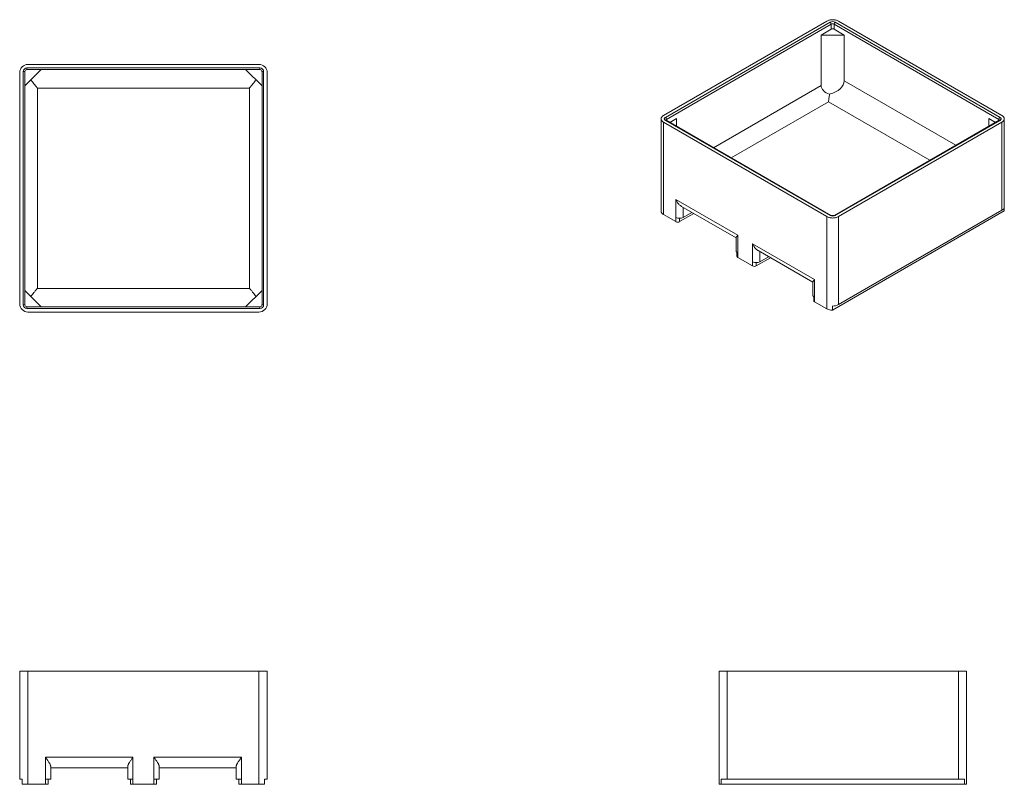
# Model space of a CAD drawing. Header units: inches. Extents: x 83 to 271, y 36 to 182.
import ezdxf

# ---------------------------------------------------------------- set-up
doc = ezdxf.new("R2010")
doc.units = ezdxf.units.IN
doc.header["$MEASUREMENT"] = 0

msp = doc.modelspace()

# ---------------------------------------------------------------- linework, layer by layer
at = {"color": 7, "linetype": 'Continuous', "lineweight": 15}
for p, q in [((205.64, 163.29), (236.73, 181.24)), ((206, 162.93), (237.35, 181.03)), ((237.57, 180.65), (206.22, 162.55)), ((237.57, 180.65), (237.57, 179.7)), ((238.13, 180.65), (269.48, 162.55)), ((238.13, 179.7), (238.13, 180.65)), ((269.7, 162.93), (238.35, 181.03)), ((270.06, 163.29), (238.96, 181.24)), ((235.65, 178.59), (237.57, 179.7)), ((235.65, 178.59), (235.65, 168.96)), ((240.05, 178.59), (235.65, 178.59)), ((238.13, 179.7), (240.05, 178.59)), ((240.05, 178.59), (240.05, 169.89)), ((128.63, 173.01), (84.66, 173.01)), ((83.08, 127.46), (83.08, 171.44)), ((83.77, 127.28), (83.77, 171.62)), ((84.08, 171.62), (83.77, 171.62)), ((87.19, 172.01), (84.08, 168.9)), ((84.08, 171.62), (84.08, 127.28)), ((128.81, 172.33), (84.47, 172.33)), ((84.47, 172.33), (84.47, 172.01)), ((84.47, 172.01), (128.81, 172.01)), ((126.09, 172.01), (129.21, 168.9)), ((128.81, 172.33), (128.81, 172.01)), ((129.21, 171.62), (129.52, 171.62)), ((129.21, 171.62), (129.21, 127.28)), ((129.52, 127.28), (129.52, 171.62)), ((130.21, 127.46), (130.21, 171.44)), ((86.44, 168.51), (126.84, 168.51)), ((86.44, 168.51), (86.44, 130.39)), ((126.84, 168.51), (126.84, 130.39)), ((205.18, 162.64), (205.18, 145.91)), ((236.73, 144.05), (205.64, 162)), ((205.64, 162), (205.64, 144.45)), ((237.35, 144.26), (206, 162.35)), ((237.5, 144.27), (206.15, 162.37)), ((208.14, 162.71), (206.85, 161.97)), ((208.14, 161.22), (208.14, 162.71)), ((269.54, 162.37), (238.19, 144.27)), ((238.35, 144.26), (269.7, 162.35)), ((238.96, 144.05), (270.06, 162)), ((268.84, 161.97), (267.56, 162.71)), ((267.56, 162.71), (267.56, 161.22)), ((270.06, 145.26), (270.06, 162)), ((270.52, 145.91), (270.52, 162.64)), ((207.99, 147.29), (219.78, 140.49)), ((207.99, 143.9), (207.99, 147.29)), ((205.18, 145.87), (205.18, 145.91)), ((205.18, 145.06), (205.18, 145.87)), ((205.64, 144.45), (207.99, 143.09)), ((211.4, 144.65), (208.7, 143.09)), ((209.05, 146), (219.49, 139.98)), ((211.05, 144.85), (209.41, 143.9)), ((270.52, 145.12), (237.79, 126.23)), ((270.06, 145.26), (238.96, 127.31)), ((270.52, 145.12), (270.52, 145.87)), ((207.99, 143.09), (207.99, 143.9)), ((236.73, 144.05), (236.73, 126.49)), ((237.48, 144.29), (238.22, 144.29)), ((238.96, 127.31), (238.96, 144.05)), ((219.49, 140.05), (219.49, 137.51)), ((219.78, 140.49), (219.78, 137.1)), ((222.6, 138.86), (234.38, 132.06)), ((222.6, 138.86), (222.6, 135.47)), ((219.63, 137.21), (219.63, 136.49)), ((219.78, 137.1), (219.78, 136.28)), ((223.65, 137.58), (234.09, 131.55)), ((219.78, 136.28), (222.6, 134.66)), ((222.6, 135.47), (222.6, 134.66)), ((226, 136.22), (223.3, 134.66)), ((225.65, 136.42), (224.01, 135.47)), ((234.09, 131.62), (234.09, 129.08)), ((234.38, 128.67), (234.38, 132.06)), ((87.19, 126.89), (84.08, 130)), ((86.44, 130.39), (126.84, 130.39)), ((126.09, 126.89), (129.21, 130)), ((234.23, 128.78), (234.23, 128.06)), ((234.38, 127.85), (234.38, 128.67)), ((236.73, 126.49), (234.38, 127.85)), ((84.08, 127.28), (83.77, 127.28)), ((84.47, 126.57), (84.47, 126.89)), ((84.47, 126.89), (128.81, 126.89)), ((128.81, 126.57), (84.47, 126.57)), ((128.63, 125.89), (84.66, 125.89)), ((128.81, 126.57), (128.81, 126.89)), ((129.21, 127.28), (129.52, 127.28)), ((237.79, 126.23), (237.79, 127.05)), ((83.08, 37.06), (83.08, 57.56)), ((83.08, 57.56), (84.66, 57.56)), ((84.66, 57.56), (84.66, 36.06)), ((128.63, 57.56), (84.66, 57.56)), ((128.63, 57.56), (128.63, 36.06)), ((130.21, 57.56), (128.63, 57.56)), ((130.21, 37.06), (130.21, 57.56)), ((216.22, 57.56), (216.22, 36.06)), ((217.79, 57.56), (216.22, 57.56)), ((217.79, 37.06), (217.79, 57.56)), ((217.79, 57.56), (261.77, 57.56)), ((261.77, 37.06), (261.77, 57.56)), ((261.77, 57.56), (263.34, 57.56)), ((263.34, 57.56), (263.34, 36.06)), ((87.99, 41.21), (104.65, 41.21)), ((87.99, 37.06), (87.99, 41.21)), ((88.99, 39.48), (88.99, 37.06)), ((103.65, 37.06), (103.65, 39.48)), ((104.65, 41.21), (104.65, 37.06)), ((108.63, 41.21), (125.3, 41.21)), ((108.63, 41.21), (108.63, 37.06)), ((109.63, 37.06), (109.63, 39.48)), ((124.3, 39.48), (124.3, 37.06)), ((125.3, 37.06), (125.3, 41.21)), ((103.65, 39.21), (88.99, 39.21)), ((124.3, 39.21), (109.63, 39.21)), ((83.58, 37.06), (83.08, 37.06)), ((83.58, 36.06), (83.58, 37.06)), ((84.66, 36.06), (83.58, 36.06)), ((84.66, 36.06), (87.99, 36.06)), ((87.99, 36.06), (87.99, 37.06)), ((88.99, 37.06), (87.99, 37.06)), ((88.49, 36.06), (87.99, 36.06)), ((88.49, 37.06), (88.49, 36.06)), ((104.65, 37.06), (103.65, 37.06)), ((104.15, 36.06), (104.15, 37.06)), ((104.65, 36.06), (104.15, 36.06)), ((104.65, 37.06), (104.65, 36.06)), ((104.65, 36.06), (108.63, 36.06)), ((108.63, 37.06), (108.63, 36.06)), ((108.63, 37.06), (109.63, 37.06)), ((108.63, 36.06), (109.13, 36.06)), ((109.13, 36.06), (109.13, 37.06)), ((124.3, 37.06), (125.3, 37.06)), ((124.8, 37.06), (124.8, 36.06)), ((124.8, 36.06), (125.3, 36.06)), ((125.3, 36.06), (125.3, 37.06)), ((128.63, 36.06), (125.3, 36.06)), ((128.63, 36.06), (129.71, 36.06)), ((129.71, 36.06), (129.71, 37.06)), ((129.71, 37.06), (130.21, 37.06)), ((216.22, 36.06), (216.64, 36.06)), ((216.64, 36.06), (216.64, 37.06)), ((216.64, 37.06), (217.79, 37.06)), ((262.92, 36.06), (216.64, 36.06)), ((261.77, 37.06), (217.79, 37.06)), ((262.92, 37.06), (261.77, 37.06)), ((262.92, 36.06), (262.92, 37.06)), ((263.34, 36.06), (262.92, 36.06))]:
    msp.add_line(p, q, dxfattribs=at)
at = {"color": 8, "linetype": 'Continuous', "lineweight": 15}
for p, q in [((215.19, 157.15), (235.65, 168.96)), ((261.31, 157.62), (240.05, 169.89)), ((237.04, 165.91), (218.53, 155.23)), ((237.04, 165.91), (256.36, 154.76)), ((206.22, 162.55), (206.22, 162.33)), ((269.48, 162.33), (269.48, 162.55)), ((209.41, 145.8), (209.41, 143.9)), ((208.7, 143.73), (208.7, 143.09)), ((224.01, 135.47), (224.01, 137.37)), ((223.3, 134.66), (223.3, 135.3))]:
    msp.add_line(p, q, dxfattribs=at)
at = {"color": 7, "linetype": 'Continuous', "lineweight": 15, "flags": 128}
for points in [[(236.73, 181.24), (236.85, 181.3), (236.97, 181.35), (237.11, 181.4), (237.25, 181.44), (237.39, 181.47), (237.54, 181.49), (237.69, 181.5), (237.85, 181.5), (238, 181.5), (238.16, 181.49), (238.31, 181.47), (238.45, 181.44), (238.59, 181.4), (238.72, 181.35), (238.85, 181.3), (238.96, 181.24)], [(205.64, 163.29), (205.54, 163.22), (205.44, 163.15), (205.36, 163.07), (205.3, 162.99), (205.25, 162.91), (205.21, 162.82), (205.19, 162.73), (205.18, 162.64), (205.19, 162.56), (205.21, 162.47), (205.25, 162.38), (205.3, 162.3), (205.36, 162.22), (205.44, 162.14), (205.54, 162.07), (205.64, 162)], [(270.06, 162), (270.16, 162.07), (270.25, 162.14), (270.33, 162.22), (270.4, 162.3), (270.45, 162.38), (270.49, 162.47), (270.51, 162.56), (270.52, 162.64), (270.51, 162.73), (270.49, 162.82), (270.45, 162.91), (270.4, 162.99), (270.33, 163.07), (270.25, 163.15), (270.16, 163.22), (270.06, 163.29)], [(206, 162.35), (205.93, 162.4), (205.87, 162.45), (205.83, 162.5), (205.8, 162.56), (205.79, 162.61), (205.79, 162.67), (205.8, 162.73), (205.83, 162.79), (205.87, 162.84), (205.93, 162.89), (206, 162.93)], [(269.7, 162.93), (269.77, 162.89), (269.82, 162.84), (269.86, 162.79), (269.89, 162.73), (269.91, 162.67), (269.91, 162.61), (269.89, 162.56), (269.86, 162.5), (269.82, 162.45), (269.77, 162.4), (269.7, 162.35)], [(205.64, 144.45), (205.54, 144.51), (205.45, 144.58), (205.37, 144.65), (205.31, 144.73), (205.26, 144.81), (205.22, 144.89), (205.19, 144.97), (205.18, 145.06)], [(270.52, 145.91), (270.51, 145.84), (270.5, 145.75), (270.46, 145.66), (270.41, 145.57), (270.34, 145.49), (270.26, 145.41), (270.17, 145.33), (270.06, 145.26)], [(238.96, 144.05), (238.85, 143.99), (238.72, 143.94), (238.59, 143.89), (238.45, 143.85), (238.31, 143.82), (238.16, 143.8), (238, 143.79), (237.85, 143.78), (237.69, 143.79), (237.54, 143.8), (237.39, 143.82), (237.25, 143.85), (237.11, 143.89), (236.97, 143.94), (236.85, 143.99), (236.73, 144.05)], [(219.78, 137.1), (219.7, 137.15), (219.63, 137.21), (219.57, 137.27), (219.53, 137.34), (219.5, 137.4), (219.49, 137.47), (219.49, 137.51)], [(234.09, 129.08), (234.09, 129.04), (234.1, 128.98), (234.13, 128.91), (234.17, 128.84), (234.23, 128.78), (234.3, 128.72), (234.38, 128.67)]]:
    msp.add_lwpolyline(points, dxfattribs=at)
at = {"color": 7, "linetype": 'Continuous', "lineweight": 15}
for centre, radius, start, end in [((237.85, 180.07), 1.08, 62.4913, 117.5087), ((237.09, 180.62), 0.484, 2.6055, 57.3943), ((237.85, 180.11), 0.605, 62.6097, 117.3903), ((238.61, 180.62), 0.484, 122.6057, 177.3945), ((237.85, 179.16), 0.605, 62.6097, 117.3903), ((84.66, 171.44), 1.57, 90, 180), ((128.63, 171.44), 1.57, 0, 90), ((84.47, 171.62), 0.709, 90, 180), ((84.47, 171.62), 0.394, 90, 180), ((128.81, 171.62), 0.709, 0, 90), ((128.81, 171.62), 0.394, 0, 90), ((205.73, 162.53), 0.484, 2.6055, 57.3943), ((269.96, 162.53), 0.484, 122.6057, 177.3945), ((208.7, 145.26), 1.53, 242.5243, 297.4757), ((208.35, 143.76), 0.765, 242.4806, 297.5195), ((237.85, 145.22), 1.08, 242.4916, 297.5084), ((219.88, 136.51), 0.245, 184.7829, 246.5373), ((223.3, 136.83), 1.53, 242.5242, 297.4758), ((222.95, 135.34), 0.765, 242.4806, 297.5194), ((84.66, 127.46), 1.57, 180, 270), ((128.63, 127.46), 1.57, 270, 0), ((234.48, 128.08), 0.251, 185.6529, 245.6673), ((84.47, 127.28), 0.709, 180, 270), ((84.47, 127.28), 0.394, 180, 270), ((128.81, 127.28), 0.709, 270, 0), ((128.81, 127.28), 0.394, 270, 0), ((237.79, 128.48), 2.25, 241.8533, 269.9904), ((237.89, 129.34), 2.3, 267.7105, 297.9369)]:
    msp.add_arc(centre, radius, start, end, dxfattribs=at)
at = {"color": 8, "linetype": 'Continuous', "lineweight": 15}
for centre, radius, start, end in [((206.09, 162.23), 0.158, 65.6934, 125.6164), ((206.31, 162.36), 0.205, 114.9589, 167.8653), ((269.39, 162.36), 0.204, 11.3585, 65.1128), ((269.61, 162.23), 0.158, 54.3836, 114.3055), ((237.44, 144.14), 0.151, 63.8404, 127.3162), ((238.26, 144.13), 0.158, 54.3833, 114.2907)]:
    msp.add_arc(centre, radius, start, end, dxfattribs=at)
at = {"color": 7, "linetype": 'Continuous', "lineweight": 15}
for centre, major_axis, start_param, end_param in [((238.99, 168.96), (3.34, 0), 3.141593, 4.163701), ((235.1, 169.89), (4.95, 0), 5.16128, 6.283185)]:
    msp.add_ellipse(centre, major_axis=major_axis, ratio=0.577382, start_param=start_param, end_param=end_param, dxfattribs=at)
for points, knots in [([(85.21, 170.03), (85.31, 169.91), (85.5, 169.67), (85.8, 169.29), (86.12, 168.91), (86.33, 168.65), (86.44, 168.52), (86.44, 168.51)], [0, 0, 0, 0, 0.244427, 0.491031, 0.743941, 0.998824, 1, 1, 1, 1]), ([(128.08, 170.03), (127.98, 169.91), (127.79, 169.67), (127.48, 169.29), (127.17, 168.91), (126.95, 168.65), (126.84, 168.52), (126.84, 168.51)], [0, 0, 0, 0, 0.2444266, 0.4910314, 0.7439411, 0.9988248, 1, 1, 1, 1]), ([(237.25, 167.32), (237.23, 167.19), (237.19, 166.92), (237.14, 166.56), (237.09, 166.22), (237.06, 166.01), (237.04, 165.91), (237.04, 165.91)], [0, 0, 0, 0, 0.244427, 0.491031, 0.743941, 0.998824, 1, 1, 1, 1]), ([(206.15, 162.37), (206.15, 162.37), (206.13, 162.38), (206.11, 162.4), (206.1, 162.41), (206.1, 162.42), (206.1, 162.42), (206.1, 162.42)], [0, 0, 0, 0, 0.150241, 0.428352, 0.707972, 0.994109, 1, 1, 1, 1]), ([(269.6, 162.41), (269.6, 162.41), (269.6, 162.42), (269.6, 162.41), (269.58, 162.4), (269.56, 162.38), (269.55, 162.37), (269.54, 162.37)], [0, 0, 0, 0, 0.080206, 0.351026, 0.629916, 0.902743, 1, 1, 1, 1]), ([(209.05, 146), (209.02, 146.02), (208.96, 146.06), (208.82, 146.16), (208.67, 146.29), (208.52, 146.46), (208.39, 146.61), (208.27, 146.78), (208.13, 147.01), (208.05, 147.18), (207.99, 147.29), (207.99, 147.29)], [0, 0, 0, 0, 0.0716866, 0.1545119, 0.3239514, 0.4397053, 0.5563423, 0.6754346, 0.7952575, 0.9990257, 1, 1, 1, 1]), ([(238.19, 144.27), (238.19, 144.27), (238.17, 144.26), (238.13, 144.24), (238.07, 144.22), (238.01, 144.21), (237.95, 144.2), (237.87, 144.19), (237.8, 144.19), (237.73, 144.2), (237.66, 144.21), (237.6, 144.23), (237.55, 144.25), (237.52, 144.26), (237.51, 144.27), (237.5, 144.27)], [0, 0, 0, 0, 0.043559, 0.125091, 0.208346, 0.293646, 0.380638, 0.468823, 0.557637, 0.646467, 0.734584, 0.821457, 0.906665, 0.98412, 1, 1, 1, 1]), ([(219.78, 140.49), (219.78, 140.49), (219.73, 140.43), (219.66, 140.36), (219.58, 140.26), (219.53, 140.19), (219.5, 140.12), (219.48, 140.07), (219.49, 140.05), (219.49, 140.05)], [0, 0, 0, 0, 0.001362, 0.286207, 0.448343, 0.611389, 0.777586, 0.945041, 1, 1, 1, 1]), ([(223.65, 137.58), (223.62, 137.59), (223.56, 137.63), (223.42, 137.73), (223.27, 137.86), (223.12, 138.03), (222.99, 138.19), (222.87, 138.35), (222.74, 138.58), (222.65, 138.75), (222.6, 138.86), (222.6, 138.86)], [0, 0, 0, 0, 0.0716865, 0.1545121, 0.3239516, 0.4397051, 0.556342, 0.6754348, 0.7952578, 0.9990254, 1, 1, 1, 1]), ([(234.38, 132.06), (234.38, 132.06), (234.33, 132.01), (234.26, 131.93), (234.18, 131.83), (234.13, 131.76), (234.1, 131.69), (234.08, 131.65), (234.09, 131.62), (234.09, 131.62)], [0, 0, 0, 0, 0.001361, 0.286209, 0.448343, 0.611389, 0.777587, 0.945041, 1, 1, 1, 1]), ([(85.21, 128.87), (85.31, 128.99), (85.5, 129.23), (85.8, 129.61), (86.12, 130), (86.33, 130.26), (86.44, 130.39), (86.44, 130.39)], [0, 0, 0, 0, 0.244427, 0.491031, 0.743941, 0.998824, 1, 1, 1, 1]), ([(128.08, 128.87), (127.98, 128.99), (127.79, 129.23), (127.48, 129.61), (127.17, 130), (126.95, 130.26), (126.84, 130.39), (126.84, 130.39)], [0, 0, 0, 0, 0.2444266, 0.4910314, 0.7439411, 0.9988248, 1, 1, 1, 1]), ([(88.99, 39.48), (88.98, 39.51), (88.98, 39.57), (88.95, 39.67), (88.9, 39.79), (88.84, 39.92), (88.75, 40.07), (88.65, 40.24), (88.52, 40.44), (88.36, 40.67), (88.19, 40.93), (88.06, 41.11), (87.99, 41.21), (87.99, 41.21)], [0, 0, 0, 0, 0.072562, 0.145525, 0.218256, 0.304364, 0.390795, 0.477042, 0.598366, 0.720129, 0.841597, 0.999246, 1, 1, 1, 1]), ([(104.65, 41.21), (104.65, 41.21), (104.58, 41.11), (104.45, 40.93), (104.28, 40.67), (104.12, 40.44), (103.99, 40.24), (103.88, 40.07), (103.8, 39.92), (103.74, 39.79), (103.69, 39.67), (103.66, 39.57), (103.65, 39.51), (103.65, 39.48)], [0, 0, 0, 0, 0.000754, 0.158402, 0.279872, 0.401634, 0.522958, 0.609205, 0.695636, 0.781744, 0.854475, 0.927438, 1, 1, 1, 1]), ([(109.63, 39.48), (109.63, 39.51), (109.63, 39.57), (109.6, 39.67), (109.55, 39.79), (109.48, 39.92), (109.4, 40.07), (109.3, 40.24), (109.17, 40.44), (109.01, 40.67), (108.83, 40.93), (108.71, 41.11), (108.64, 41.21), (108.63, 41.21)], [0, 0, 0, 0, 0.072562, 0.145525, 0.218256, 0.304364, 0.390795, 0.477042, 0.598365, 0.720128, 0.841598, 0.999246, 1, 1, 1, 1]), ([(125.3, 41.21), (125.3, 41.21), (125.23, 41.11), (125.12, 40.95), (124.97, 40.73), (124.85, 40.56), (124.73, 40.39), (124.61, 40.2), (124.51, 40.03), (124.43, 39.89), (124.37, 39.76), (124.33, 39.64), (124.3, 39.54), (124.3, 39.5), (124.3, 39.48)], [0, 0, 0, 0, 0.000753, 0.158397, 0.248384, 0.338363, 0.4307, 0.523018, 0.650765, 0.716276, 0.781769, 0.888828, 0.944424, 1, 1, 1, 1])]:
    msp.add_open_spline(points, degree=3, knots=knots, dxfattribs=at)

doc.saveas('drawing.dxf')
